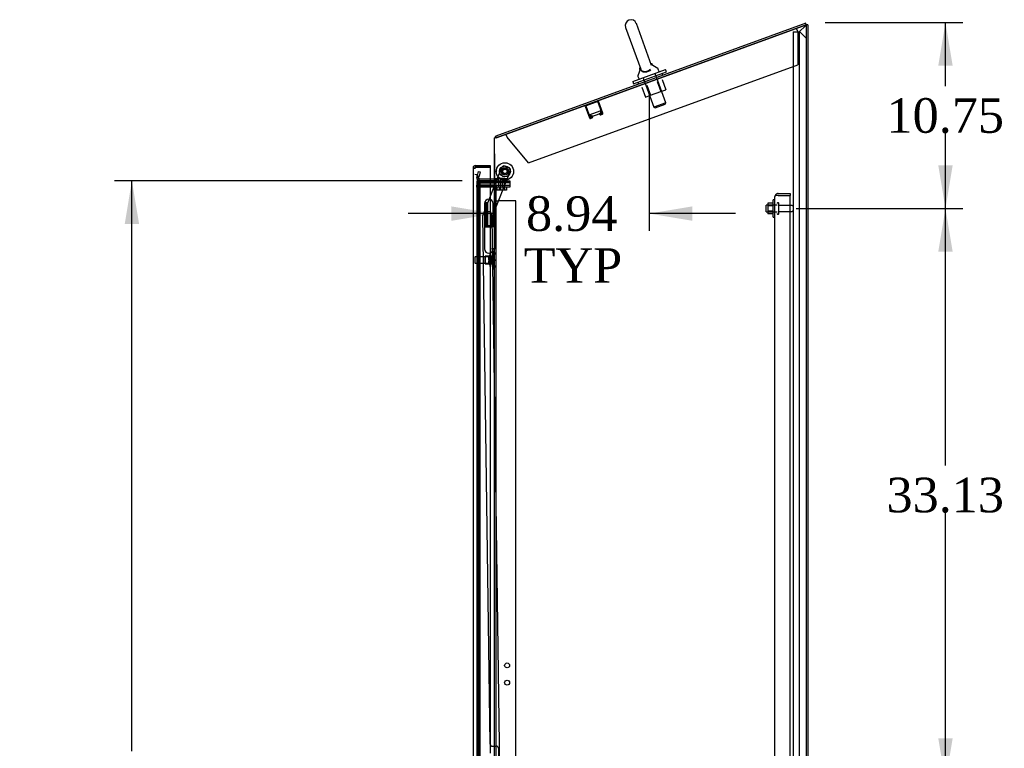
# Model space of a CAD drawing. Header units: inches. Extents: x 2 to 538, y -2 to 358.
# Tile 15 of 20: x 220 to 277, y 180 to 222. Entities that reach past the tile are written whole.
import ezdxf
from ezdxf.enums import TextEntityAlignment as Align
from ezdxf.lldxf.tags import DXFTag

# ---------------------------------------------------------------- set-up
doc = ezdxf.new("R2010")
doc.units = ezdxf.units.IN
doc.header["$MEASUREMENT"] = 0
for name, color, linetype in [('COM43135', 7, 'Continuous'), ('COM70220', 7, 'Continuous'), ('COM70830-5', 7, 'Continuous'), ('COM70839-4', 7, 'Continuous'), ('COM71042-2', 7, 'Continuous'), ('COM71043-2', 7, 'Continuous'), ('COM71044-2', 7, 'Continuous'), ('COM71045-2', 7, 'Continuous'), ('COM71047-2', 7, 'Continuous'), ('COM71048-2', 7, 'Continuous'), ('COM71052-1', 7, 'Continuous'), ('COM71053-1', 7, 'Continuous'), ('COM71054-1', 7, 'Continuous'), ('COM71145-1', 7, 'Continuous'), ('Default', 7, 'Continuous'), ('GSK87431', 7, 'Continuous'), ('HNG14568', 7, 'Continuous'), ('HNG14568B', 7, 'Continuous'), ('HNG14568MH', 7, 'Continuous'), ('NTS166105', 7, 'Continuous'), ('NTS16692', 7, 'Continuous'), ('NTS16697', 7, 'Continuous'), ('NTS18147', 7, 'Continuous'), ('NTS86070', 7, 'Continuous'), ('ROL87452', 7, 'Continuous'), ('RVT17786', 7, 'Continuous'), ('SCC87672', 7, 'Continuous'), ('SCS87245', 7, 'Continuous'), ('STD26089', 7, 'Continuous'), ('STD26122', 7, 'Continuous'), ('WAF25059', 7, 'Continuous'), ('WAF25376', 7, 'Continuous'), ('WAF87246', 7, 'Continuous'), ('WAM254785', 7, 'Continuous'), ('WAM30038', 7, 'Continuous')]:
    doc.layers.add(name, color=color, linetype=linetype)
doc.styles.add('SEACAD_Times_New_Roman', font='times.ttf')
tags = doc.linetypes.add('HIDDEN2', pattern=[0.1875, 0.125, -0.0625]).pattern_tags.tags
tags[6:7] = [DXFTag(74, 4), DXFTag(75, 0), DXFTag(340, '0'), DXFTag(46, 0.0), DXFTag(50, 0.0), DXFTag(44, 0.0), DXFTag(45, 0.0)]
tags[4:5] = [DXFTag(74, 4), DXFTag(75, 0), DXFTag(340, '0'), DXFTag(46, 0.0), DXFTag(50, 0.0), DXFTag(44, 0.0), DXFTag(45, 0.0)]
doc.dimstyles.new('HAMMOND_(STH_-_540x360)', dxfattribs={"dimtxt": 2, "dimasz": 2.5, "dimexe": 1, "dimexo": 1, "dimgap": 0.5, "dimtad": 0, "dimtih": 1, "dimtoh": 1, "dimzin": 0, "dimdsep": 46, "dimtxsty": 'SEACAD_Times_New_Roman', "dimblk1": '_SE_FILLED', "dimblk2": '_SE_FILLED', "dimsah": 1, "dimcen": 1, "dimadec": 0, "dimazin": 0, "dimtfac": 0.8, "dimtofl": 0, "dimtmove": 0, "dimatfit": 3, "dimfxl": 1, "dimtolj": 1, "dimtzin": 0, "dimarcsym": 0})

# ---------------------------------------------------------------- blocks, each defined once
blk = doc.blocks.new('SE2')
at = {"layer": 'COM43135', "color": 7, "linetype": 'HIDDEN2'}
for p, q in [((264.008, 144.466), (264.008, 212.096)), ((264.008, 212.096), (264.008, 212.096)), ((264.008, 212.096), (264.008, 212.096)), ((264.008, 212.096), (264.008, 212.096)), ((264.11, 212.156), (264.043, 212.205)), ((264.193, 212.156), (264.043, 212.156)), ((264.193, 212.156), (264.11, 212.156)), ((264.193, 212.281), (264.883, 212.281)), ((264.193, 212.156), (264.883, 212.156)), ((264.193, 212.156), (264.193, 212.156)), ((264.193, 212.156), (264.883, 212.156)), ((264.883, 212.281), (264.883, 212.156)), ((264.883, 144.406), (264.883, 212.156))]:
    blk.add_line(p, q, dxfattribs=at)
for start, end in [(143.806, 179.8792), (179.9411, 180), (90, 143.806)]:
    blk.add_arc((264.193, 212.096), 0.185, start, end, dxfattribs=at)
blk.add_open_spline([(264.043, 212.156), (264.032, 212.146), (264.023, 212.136), (264.014, 212.121), (264.012, 212.116), (264.008, 212.106), (264.008, 212.101), (264.008, 212.096)], degree=3, knots=[0, 0, 0, 0, 0.5, 0.5, 0.75, 0.75, 1, 1, 1, 1], dxfattribs=at)
at = {"layer": 'COM70220', "color": 7, "linetype": 'HIDDEN2'}
for p, q in [((246.884, 212.876), (246.884, 213.126)), ((246.884, 143.774), (246.884, 212.876))]:
    blk.add_line(p, q, dxfattribs=at)
blk.add_arc((246.634, 213.126), 0.25, 0, 90, dxfattribs=at)
at = {"layer": 'COM70830-5', "color": 7, "linetype": 'HIDDEN2'}
for p, q in [((253.035, 217.323), (253.284, 216.64)), ((253.073, 217.337), (253.322, 216.654)), ((253.758, 217.59), (253.075, 217.341)), ((254.01, 216.905), (253.762, 217.588)), ((254.048, 216.918), (253.799, 217.602)), ((253.325, 216.652), (253.421, 216.687)), ((253.339, 216.615), (253.435, 216.649)), ((253.443, 216.753), (253.406, 216.739)), ((253.423, 216.691), (253.406, 216.739)), ((253.461, 216.705), (253.443, 216.753)), ((253.854, 216.902), (253.891, 216.916)), ((253.854, 216.902), (253.871, 216.854)), ((253.891, 216.916), (253.909, 216.868)), ((253.913, 216.866), (254.009, 216.901)), ((253.926, 216.828), (254.022, 216.863))]:
    blk.add_line(p, q, dxfattribs=at)
for centre, radius, start, end in [((253.759, 217.587), 0.043, 20, 110), ((253.076, 217.338), 0.043, 110, 200), ((253.076, 217.338), 0.003, 110, 200), ((253.759, 217.587), 0.003, 20, 110), ((253.324, 216.655), 0.043, 200, 290), ((253.324, 216.655), 0.003, 200, 290), ((253.42, 216.69), 0.003, 290, 20), ((253.42, 216.69), 0.043, 290, 20), ((253.912, 216.869), 0.043, 200, 290), ((253.912, 216.869), 0.003, 200, 290), ((254.008, 216.904), 0.003, 290, 20), ((254.008, 216.904), 0.043, 290, 20)]:
    blk.add_arc(centre, radius, start, end, dxfattribs=at)
at = {"layer": 'COM70839-4', "color": 7, "linetype": 'HIDDEN2'}
for p, q in [((247.117, 211.041), (248.21, 213.787)), ((247.117, 211.04), (248.21, 213.786)), ((248.372, 213.857), (248.633, 213.753)), ((248.372, 213.856), (248.633, 213.752)), ((247.64, 210.919), (248.703, 213.59)), ((247.64, 210.918), (248.703, 213.589)), ((247.539, 180.444), (247.108, 210.993)), ((247.539, 180.443), (247.108, 210.992)), ((248.089, 179.077), (247.64, 210.919)), ((248.089, 179.076), (247.64, 210.918)), ((247.666, 180.321), (247.877, 180.324)), ((247.666, 180.32), (247.877, 180.323)), ((248.004, 180.201), (248.018, 179.188))]:
    blk.add_line(p, q, dxfattribs=at)
blk.add_circle((248.385, 213.549), 0.129, dxfattribs=at)
for centre, start, end in [((248.326, 213.741), 68.2962, 158.2962), ((248.587, 213.637), 338.2962, 68.2962), ((247.233, 210.994), 158.2962, 180.8082), ((247.664, 180.446), 180.8082, 270.8082), ((247.664, 180.445), 180.8082, 270.8082), ((247.879, 180.199), 0.8082, 90.8082), ((247.879, 180.198), 0.8082, 90.8082)]:
    blk.add_arc(centre, 0.125, start, end, dxfattribs=at)
at = {"layer": 'COM71042-2', "color": 7, "linetype": 'HIDDEN2'}
blk.add_line((246.76, 213.013), (246.76, 213.01), dxfattribs=at)
at = {"layer": 'COM71043-2', "color": 7, "linetype": 'Continuous'}
for p, q in [((247.933, 215.513), (265.82, 222.023)), ((265.82, 222.023), (265.82, 141.531)), ((247.79, 143.103), (247.79, 215.492)), ((247.832, 215.492), (247.79, 215.492)), ((247.539, 213.01), (247.742, 213.01)), ((247.79, 213.01), (247.742, 213.01))]:
    blk.add_line(p, q, dxfattribs=at)
at = {"layer": 'COM71043-2', "color": 7, "linetype": 'HIDDEN2'}
for p, q in [((246.76, 213.01), (246.765, 213.01)), ((246.76, 213.01), (246.76, 143.103)), ((246.765, 213.01), (246.86, 213.01)), ((246.86, 213.01), (246.952, 213.01)), ((246.86, 143.353), (246.86, 213.01)), ((246.952, 213.01), (247.539, 213.01)), ((246.952, 143.353), (246.952, 213.01))]:
    blk.add_line(p, q, dxfattribs=at)
at = {"layer": 'COM71043-2', "color": 7, "linetype": 'Continuous'}
blk.add_arc((248.2, 213.966), 1.57, 99.8033, 103.5725, dxfattribs=at)
at = {"layer": 'COM71044-2', "color": 7, "linetype": 'HIDDEN2'}
for p, q in [((265.772, 221.975), (265.415, 221.618)), ((265.415, 221.618), (265.415, 141.936)), ((265.82, 222.023), (265.772, 221.975))]:
    blk.add_line(p, q, dxfattribs=at)
at = {"layer": 'COM71044-2', "color": 7, "linetype": 'Continuous'}
for q in [(265.82, 222.023), (265.915, 141.531)]:
    blk.add_line((265.915, 222.023), q, dxfattribs=at)
at = {"layer": 'COM71045-2', "color": 7, "linetype": 'Continuous'}
for p, q in [((265.788, 222.112), (247.85, 215.583)), ((265.82, 222.023), (265.788, 222.112)), ((265.82, 222.023), (265.82, 222.022)), ((247.879, 215.503), (247.85, 215.583)), ((247.742, 213.108), (247.539, 213.108)), ((247.742, 213.013), (247.539, 213.013))]:
    blk.add_line(p, q, dxfattribs=at)
at = {"layer": 'COM71045-2', "color": 7, "linetype": 'HIDDEN2'}
for p, q in [((265.82, 222.022), (247.882, 215.494)), ((247.882, 215.494), (247.879, 215.503)), ((246.764, 213.193), (246.795, 213.307)), ((246.795, 213.307), (246.859, 213.548)), ((246.856, 213.168), (246.886, 213.282)), ((246.859, 213.548), (246.951, 213.524)), ((246.951, 213.524), (246.886, 213.282)), ((247.539, 213.108), (246.902, 213.108)), ((247.539, 213.013), (246.902, 213.013))]:
    blk.add_line(p, q, dxfattribs=at)
for centre, radius, start, end in [((247.933, 215.461), 0.143, 167.4266, 180), ((247.933, 215.461), 0.048, 110, 180), ((246.902, 213.156), 0.143, 165, 270), ((246.902, 213.156), 0.048, 165, 270), ((247.742, 213.156), 0.143, 289.6129, 0)]:
    blk.add_arc(centre, radius, start, end, dxfattribs=at)
at = {"layer": 'COM71045-2', "color": 7, "linetype": 'Continuous'}
for centre, radius, start, end in [((247.933, 215.461), 0.143, 124.581, 167.4266), ((247.742, 213.156), 0.048, 270, 0), ((247.742, 213.156), 0.143, 270, 289.6129)]:
    blk.add_arc(centre, radius, start, end, dxfattribs=at)
at = {"layer": 'COM71047-2', "color": 7, "linetype": 'HIDDEN2'}
for p, q in [((265.07, 221.626), (265.213, 221.626)), ((265.07, 221.626), (265.07, 141.563)), ((265.213, 221.626), (265.445, 221.626)), ((265.82, 221.251), (265.445, 221.626))]:
    blk.add_line(p, q, dxfattribs=at)
at = {"layer": 'COM71048-2', "color": 7, "linetype": 'HIDDEN2'}
for p, q in [((265.325, 221.645), (265.262, 221.819)), ((265.325, 221.645), (265.325, 219.714)), ((249.746, 214.044), (265.325, 219.714)), ((248.504, 215.523), (248.441, 215.697)), ((249.746, 214.044), (248.504, 215.523))]:
    blk.add_line(p, q, dxfattribs=at)
at = {"layer": 'COM71052-1', "color": 7, "linetype": 'HIDDEN2'}
for p, q in [((246.76, 212.638), (246.76, 144.013)), ((247.884, 144.013), (247.884, 212.638))]:
    blk.add_line(p, q, dxfattribs=at)
at = {"layer": 'COM71053-1', "color": 7, "linetype": 'HIDDEN2'}
for p, q in [((247.884, 211.857), (248.027, 211.857)), ((247.884, 177.252), (247.884, 211.857)), ((249.009, 211.857), (248.027, 211.857)), ((249.009, 144.794), (249.009, 211.857))]:
    blk.add_line(p, q, dxfattribs=at)
for centre in [(248.509, 184.991), (248.509, 183.991)]:
    blk.add_circle(centre, 0.141, dxfattribs=at)
at = {"layer": 'COM71054-1', "color": 7, "linetype": 'HIDDEN2'}
for p, q in [((246.759, 213.013), (246.902, 213.013)), ((246.759, 213.013), (246.759, 212.888)), ((246.759, 212.888), (247.908, 212.888)), ((246.759, 212.638), (246.759, 212.763)), ((247.908, 212.763), (246.759, 212.763)), ((247.908, 212.638), (246.759, 212.638)), ((247.742, 213.013), (247.908, 213.013)), ((247.908, 213.013), (248.658, 213.013)), ((248.658, 212.888), (247.908, 212.888)), ((247.908, 212.763), (248.658, 212.763)), ((248.658, 212.638), (247.908, 212.638)), ((248.658, 213.013), (248.658, 212.888)), ((248.658, 212.763), (248.658, 212.638))]:
    blk.add_line(p, q, dxfattribs=at)
at = {"layer": 'COM71145-1', "color": 7, "linetype": 'Continuous'}
for p, q in [((246.539, 213.75), (246.539, 142.901)), ((246.539, 213.75), (246.539, 213.75)), ((246.539, 213.75), (246.609, 213.75)), ((246.539, 213.75), (246.609, 213.75)), ((246.609, 213.75), (246.634, 213.75)), ((246.609, 213.75), (246.634, 213.75)), ((246.634, 213.75), (246.634, 213.75)), ((246.682, 213.824), (246.682, 213.893)), ((246.682, 213.893), (246.706, 213.893)), ((246.682, 213.798), (246.682, 213.824)), ((246.682, 213.798), (246.706, 213.798)), ((246.706, 213.893), (247.539, 213.893)), ((246.706, 213.798), (246.706, 213.893)), ((246.706, 213.798), (247.539, 213.798)), ((247.539, 213.798), (246.706, 213.798)), ((247.539, 213.893), (247.539, 213.798)), ((247.539, 213.798), (247.539, 211.929)), ((247.539, 208.831), (247.539, 179.914))]:
    blk.add_line(p, q, dxfattribs=at)
at = {"layer": 'COM71145-1', "color": 7, "linetype": 'HIDDEN2'}
for p, q in [((247.539, 211.929), (247.539, 208.831)), ((247.209, 211.729), (247.209, 210.379)), ((247.404, 211.729), (247.209, 211.729)), ((247.404, 210.379), (247.404, 211.729)), ((247.209, 210.379), (247.404, 210.379))]:
    blk.add_line(p, q, dxfattribs=at)
at = {"layer": 'COM71145-1', "color": 7, "linetype": 'Continuous'}
for centre, radius, start, end in [((246.682, 213.75), 0.143, 90, 180), ((246.682, 213.75), 0.048, 90, 180), ((246.625, 213.808), 0.0815, 314.8717, 353.2273)]:
    blk.add_arc(centre, radius, start, end, dxfattribs=at)
for points, knots in [([(246.539, 213.75), (246.539, 213.746), (246.54, 213.742), (246.543, 213.736), (246.546, 213.734), (246.553, 213.73), (246.558, 213.729), (246.568, 213.727), (246.574, 213.726), (246.588, 213.726), (246.595, 213.727), (246.611, 213.729), (246.62, 213.73), (246.637, 213.734), (246.646, 213.736), (246.664, 213.742), (246.673, 213.746), (246.682, 213.75)], [0, 0, 0, 0, 0.125, 0.125, 0.25, 0.25, 0.375, 0.375, 0.5, 0.5, 0.625, 0.625, 0.75, 0.75, 0.875, 0.875, 1, 1, 1, 1]), ([(246.634, 213.75), (246.634, 213.747), (246.634, 213.744), (246.635, 213.739), (246.636, 213.736), (246.636, 213.734)], [0, 0, 0, 0, 0.125, 0.125, 0.2349364, 0.2349364, 0.2349364, 0.2349364])]:
    blk.add_open_spline(points, degree=3, knots=knots, dxfattribs=at)
at = {"layer": 'GSK87431', "color": 7, "linetype": 'HIDDEN2'}
for p, q in [((246.759, 212.919), (247.908, 212.919)), ((246.759, 212.919), (246.759, 212.732)), ((246.759, 212.732), (247.908, 212.732)), ((247.908, 212.919), (248.658, 212.919)), ((248.658, 212.732), (247.908, 212.732)), ((248.658, 212.919), (248.658, 212.732))]:
    blk.add_line(p, q, dxfattribs=at)
at = {"layer": 'HNG14568', "color": 7, "linetype": 'Continuous'}
for p, q in [((247.2, 211.692), (247.2, 210.419)), ((247.705, 210.419), (247.705, 211.692))]:
    blk.add_line(p, q, dxfattribs=at)
at = {"layer": 'HNG14568', "color": 7, "linetype": 'HIDDEN2'}
for p, q in [((247.279, 211.689), (247.279, 210.419)), ((247.334, 211.689), (247.334, 210.419)), ((247.575, 211.689), (247.575, 211.689))]:
    blk.add_line(p, q, dxfattribs=at)
at = {"layer": 'HNG14568', "color": 7, "linetype": 'Continuous'}
blk.add_arc((247.452, 211.692), 0.252, 0, 180, dxfattribs=at)
at = {"layer": 'HNG14568B', "color": 7, "linetype": 'Continuous'}
for p, q in [((247.199, 210.419), (247.705, 210.419)), ((247.199, 210.419), (247.199, 210.34)), ((247.199, 210.34), (247.62, 210.34)), ((247.705, 210.34), (247.705, 210.419))]:
    blk.add_line(p, q, dxfattribs=at)
at = {"layer": 'HNG14568MH', "color": 7, "linetype": 'HIDDEN2'}
for p, q in [((247.296, 211.059), (247.296, 210.34)), ((247.609, 210.34), (247.609, 211.059)), ((247.825, 210.34), (247.79, 210.34)), ((247.825, 209.07), (247.825, 210.34)), ((247.825, 209.07), (247.79, 209.07))]:
    blk.add_line(p, q, dxfattribs=at)
at = {"layer": 'HNG14568MH', "color": 7, "linetype": 'Continuous'}
for p, q in [((247.2, 210.34), (247.2, 209.068)), ((247.79, 210.34), (247.62, 210.34)), ((247.79, 209.07), (247.607, 209.07)), ((247.705, 209.068), (247.705, 209.07))]:
    blk.add_line(p, q, dxfattribs=at)
at = {"layer": 'HNG14568MH', "color": 7, "linetype": 'HIDDEN2'}
for start, end in [(90, 180), (0, 90)]:
    blk.add_arc((247.452, 211.059), 0.157, start, end, dxfattribs=at)
at = {"layer": 'HNG14568MH', "color": 7, "linetype": 'Continuous'}
blk.add_arc((247.452, 209.068), 0.253, 180, 0, dxfattribs=at)
at = {"layer": 'NTS166105', "color": 7, "linetype": 'HIDDEN2'}
for p, q in [((263.592, 211.722), (263.592, 211.56)), ((263.912, 211.722), (263.592, 211.722)), ((263.592, 211.56), (263.592, 211.251)), ((263.912, 211.56), (263.592, 211.56)), ((263.592, 211.251), (263.592, 211.09)), ((263.912, 211.251), (263.592, 211.251)), ((263.912, 211.09), (263.592, 211.09))]:
    blk.add_line(p, q, dxfattribs=at)
at = {"layer": 'NTS16692', "color": 7, "linetype": 'HIDDEN2'}
for p, q in [((257.481, 218.854), (257.693, 218.272)), ((256.307, 218.427), (256.519, 217.844)), ((256.598, 218.533), (256.81, 217.95)), ((257.19, 218.748), (257.402, 218.166)), ((257.402, 218.166), (257.693, 218.272)), ((256.519, 217.844), (256.81, 217.95)), ((256.81, 217.95), (257.402, 218.166))]:
    blk.add_line(p, q, dxfattribs=at)
at = {"layer": 'NTS16697', "color": 7, "linetype": 'HIDDEN2'}
for p, q in [((253.89, 217.051), (253.905, 217.057)), ((253.905, 217.057), (253.955, 216.918)), ((253.319, 216.844), (253.89, 217.051)), ((253.319, 216.844), (253.37, 216.705)), ((253.334, 216.849), (253.384, 216.71)), ((253.37, 216.705), (253.398, 216.715)), ((253.391, 216.734), (253.406, 216.739)), ((253.398, 216.715), (253.391, 216.734)), ((253.398, 216.715), (253.412, 216.72)), ((253.443, 216.753), (253.466, 216.761)), ((253.466, 216.761), (253.481, 216.766)), ((253.466, 216.761), (253.473, 216.742)), ((253.473, 216.742), (253.837, 216.875)), ((253.488, 216.747), (253.481, 216.766)), ((253.831, 216.894), (253.854, 216.902)), ((253.831, 216.894), (253.837, 216.875)), ((253.837, 216.875), (253.852, 216.88)), ((253.852, 216.88), (253.845, 216.899)), ((253.89, 217.051), (253.941, 216.912)), ((253.891, 216.916), (253.906, 216.921)), ((253.906, 216.921), (253.92, 216.926)), ((253.913, 216.902), (253.906, 216.921)), ((253.913, 216.902), (253.941, 216.912)), ((253.92, 216.926), (253.927, 216.907)), ((253.941, 216.912), (253.955, 216.918))]:
    blk.add_line(p, q, dxfattribs=at)
at = {"layer": 'NTS18147', "color": 7, "linetype": 'HIDDEN2'}
for p, q in [((247.238, 208.203), (247.238, 208.643)), ((247.675, 208.643), (247.238, 208.643)), ((247.238, 208.643), (247.238, 208.203)), ((247.238, 208.643), (247.238, 208.643)), ((247.675, 208.919), (247.675, 208.923)), ((247.738, 208.923), (247.675, 208.923)), ((247.675, 208.919), (247.675, 208.923)), ((247.675, 208.923), (247.675, 208.923)), ((247.675, 208.919), (247.675, 208.73)), ((247.675, 208.919), (247.738, 208.919)), ((247.675, 208.919), (247.675, 208.73)), ((247.675, 208.919), (247.675, 208.919)), ((247.675, 208.73), (247.675, 208.612)), ((247.738, 208.73), (247.675, 208.73)), ((247.675, 208.73), (247.675, 208.612)), ((247.675, 208.73), (247.675, 208.73)), ((247.675, 208.612), (247.675, 208.235)), ((247.675, 208.612), (247.738, 208.612)), ((247.675, 208.612), (247.675, 208.235)), ((247.675, 208.612), (247.675, 208.612)), ((247.738, 208.919), (247.738, 208.923)), ((247.738, 208.919), (247.738, 208.923)), ((247.738, 208.612), (247.738, 208.73)), ((247.738, 208.612), (247.738, 208.73)), ((247.8, 208.77), (247.8, 208.824)), ((247.8, 208.77), (247.8, 208.824)), ((247.238, 208.203), (247.675, 208.203)), ((247.238, 208.203), (247.238, 208.203)), ((247.675, 208.235), (247.675, 208.117)), ((247.738, 208.235), (247.675, 208.235)), ((247.675, 208.235), (247.675, 208.117)), ((247.675, 208.235), (247.675, 208.235)), ((247.675, 208.117), (247.675, 207.928)), ((247.675, 208.117), (247.738, 208.117)), ((247.675, 208.117), (247.675, 207.928)), ((247.675, 208.117), (247.675, 208.117)), ((247.738, 208.117), (247.738, 208.235)), ((247.738, 208.117), (247.738, 208.235)), ((247.8, 208.022), (247.8, 208.077)), ((247.8, 208.022), (247.8, 208.077)), ((247.675, 207.928), (247.675, 207.923)), ((247.738, 207.928), (247.675, 207.928)), ((247.675, 207.928), (247.675, 207.923)), ((247.675, 207.928), (247.675, 207.928)), ((247.675, 207.923), (247.738, 207.923)), ((247.675, 207.923), (247.675, 207.923)), ((247.738, 207.928), (247.738, 207.923)), ((247.738, 207.928), (247.738, 207.923))]:
    blk.add_line(p, q, dxfattribs=at)
blk.add_arc((247.482, 208.423), 0.318, 323.6338, 36.3662, dxfattribs=at)
for centre, start_param, end_param in [((247.482, 208.824), 2.506883, 3.776302), ((247.482, 208.824), 2.506883, 3.141593), ((247.482, 208.77), 2.506883, 3.141593), ((247.482, 208.077), 3.141593, 3.776302), ((247.482, 208.022), 2.506883, 3.776302), ((247.482, 208.022), 3.141593, 3.776302)]:
    blk.add_ellipse(centre, major_axis=(-0.318, 0), ratio=0.5, start_param=start_param, end_param=end_param, dxfattribs=at)
at = {"layer": 'NTS86070', "color": 7, "linetype": 'HIDDEN2'}
for p, q in [((248.384, 213.113), (247.884, 213.113)), ((247.884, 213.013), (247.884, 213.113)), ((248.009, 213.013), (248.009, 213.113)), ((248.509, 213.113), (248.384, 213.113)), ((248.384, 213.013), (248.384, 213.113)), ((248.509, 213.013), (248.509, 213.113)), ((247.988, 213.013), (247.988, 212.983)), ((248.271, 212.973), (247.998, 212.973)), ((248.113, 213.013), (248.113, 212.983)), ((248.396, 212.973), (248.271, 212.973)), ((248.281, 212.983), (248.281, 213.013)), ((248.406, 212.983), (248.406, 213.013))]:
    blk.add_line(p, q, dxfattribs=at)
for centre, start, end in [((247.998, 212.983), 180, 270), ((248.123, 212.983), 180, 270), ((248.271, 212.983), 270, 0), ((248.396, 212.983), 270, 0)]:
    blk.add_arc(centre, 0.01, start, end, dxfattribs=at)
at = {"layer": 'ROL87452', "color": 7, "linetype": 'HIDDEN2'}
for centre, radius in [((248.385, 213.549), 0.5), ((248.385, 213.548), 0.206)]:
    blk.add_circle(centre, radius, dxfattribs=at)
for start, end in [(169.6901, 183.0708), (267.9929, 288.1723)]:
    blk.add_arc((248.385, 213.548), 0.5, start, end, dxfattribs=at)
at = {"layer": 'RVT17786', "color": 7, "linetype": 'HIDDEN2'}
for centre, radius in [((248.385, 213.549), 0.217), ((248.385, 213.548), 0.217), ((248.385, 213.549), 0.125)]:
    blk.add_circle(centre, radius, dxfattribs=at)
at = {"layer": 'SCC87672', "color": 7, "linetype": 'HIDDEN2'}
for p, q in [((248.257, 213.138), (248.011, 213.138)), ((248.011, 213.138), (248.011, 212.638)), ((248.136, 213.138), (248.136, 212.638)), ((248.257, 212.638), (248.257, 213.138)), ((248.382, 213.138), (248.257, 213.138)), ((248.382, 212.638), (248.382, 213.138)), ((247.918, 212.638), (247.918, 212.464)), ((248.043, 212.638), (248.043, 212.464)), ((248.134, 212.638), (248.134, 212.464)), ((248.259, 212.638), (248.259, 212.464)), ((248.35, 212.638), (248.35, 212.464)), ((248.475, 212.638), (248.475, 212.464)), ((248.134, 212.464), (247.918, 212.464)), ((248.35, 212.464), (248.134, 212.464)), ((248.475, 212.464), (248.35, 212.464))]:
    blk.add_line(p, q, dxfattribs=at)
at = {"layer": 'SCS87245', "color": 7, "linetype": 'Continuous'}
for p, q in [((255.364, 221.875), (256.244, 219.457)), ((256.867, 219.682), (255.987, 222.102)), ((256.23, 219.495), (256.083, 219.082)), ((257.231, 219.501), (256.853, 219.722)), ((257.298, 219.357), (257.258, 219.469)), ((256.083, 219.042), (256.124, 218.93))]:
    blk.add_line(p, q, dxfattribs=at)
at = {"layer": 'SCS87245', "color": 7, "linetype": 'HIDDEN2'}
for p, q in [((256.385, 218.961), (257.006, 217.255)), ((257.699, 217.507), (257.078, 219.213)), ((257.699, 217.507), (257.006, 217.255)), ((257.006, 217.255), (257.083, 217.219)), ((257.083, 217.219), (257.663, 217.431)), ((257.663, 217.431), (257.699, 217.507))]:
    blk.add_line(p, q, dxfattribs=at)
at = {"layer": 'SCS87245', "color": 7, "linetype": 'Continuous'}
for centre, radius, start, end in [((255.675, 221.989), 0.331, 20, 200), ((257.201, 219.449), 0.06, 20, 59.6786), ((257.242, 219.337), 0.06, 290, 20), ((256.139, 219.062), 0.06, 160.3214, 200), ((256.18, 218.95), 0.06, 200, 290)]:
    blk.add_arc(centre, radius, start, end, dxfattribs=at)
for points, knots in [([(256.227, 219.523), (256.226, 219.525), (256.224, 219.528), (256.217, 219.533), (256.207, 219.537), (256.196, 219.536), (256.187, 219.532), (256.18, 219.527), (256.176, 219.521), (256.174, 219.515), (256.173, 219.511), (256.172, 219.507), (256.172, 219.505), (256.173, 219.504), (256.173, 219.504), (256.173, 219.504), (256.173, 219.503), (256.173, 219.503), (256.173, 219.502), (256.174, 219.493), (256.179, 219.466), (256.187, 219.439), (256.195, 219.419), (256.199, 219.412)], [0, 0, 0, 0, 0.0019397, 0.0069366, 0.0121271, 0.0175422, 0.0227025, 0.026837, 0.0303201, 0.0332406, 0.0355925, 0.0373365, 0.0384277, 0.0387392, 0.038946, 0.0391756, 0.0395579, 0.0404566, 0.0441047, 0.0726658, 0.1030975, 0.1404395, 0.161885, 0.161885, 0.161885, 0.161885]), ([(256.829, 219.428), (256.791, 219.386), (256.735, 219.347), (256.603, 219.293), (256.532, 219.281), (256.442, 219.284), (256.414, 219.288), (256.366, 219.302), (256.345, 219.312), (256.29, 219.347), (256.266, 219.378), (256.244, 219.428), (256.239, 219.445), (256.232, 219.476), (256.231, 219.49), (256.231, 219.496), (256.231, 219.496), (256.231, 219.496)], [0, 0, 0, 0, 0.0625, 0.0625, 0.125, 0.125, 0.15625, 0.15625, 0.1875, 0.1875, 0.25, 0.25, 0.28125, 0.28125, 0.3125, 0.3125, 0.3191669, 0.3191669, 0.3191669, 0.3191669]), ([(256.244, 219.458), (256.246, 219.454), (256.247, 219.449), (256.262, 219.416), (256.283, 219.387), (256.35, 219.344), (256.394, 219.329), (256.509, 219.324), (256.578, 219.335), (256.71, 219.387), (256.767, 219.424), (256.806, 219.464)], [0.7403721, 0.7403721, 0.7403721, 0.7403721, 0.75, 0.75, 0.8125, 0.8125, 0.875, 0.875, 0.9375, 0.9375, 1, 1, 1, 1]), ([(256.931, 219.677), (256.927, 219.693), (256.917, 219.721), (256.903, 219.748), (256.895, 219.761), (256.893, 219.764), (256.892, 219.765), (256.892, 219.765), (256.892, 219.766), (256.891, 219.767), (256.888, 219.77), (256.884, 219.774), (256.876, 219.778), (256.865, 219.779), (256.855, 219.776), (256.846, 219.77), (256.841, 219.764), (256.84, 219.76), (256.839, 219.759)], [0.8297226, 0.8297226, 0.8297226, 0.8297226, 0.8743787, 0.9129739, 0.9337926, 0.9485082, 0.9523785, 0.9530959, 0.9536234, 0.9541834, 0.955604, 0.9588977, 0.9635467, 0.9685827, 0.973858, 0.9792714, 0.9841929, 0.9857501, 0.9857501, 0.9857501, 0.9857501])]:
    blk.add_open_spline(points, degree=3, knots=knots, dxfattribs=at)
at = {"layer": 'STD26089', "color": 7, "linetype": 'HIDDEN2'}
for p, q in [((263.508, 211.218), (263.508, 211.593)), ((264.133, 211.593), (263.508, 211.593)), ((264.203, 211.731), (264.163, 211.731)), ((264.233, 211.111), (264.233, 211.701)), ((265.01, 211.572), (264.233, 211.572)), ((263.508, 211.218), (264.133, 211.218)), ((264.163, 211.081), (264.203, 211.081)), ((264.233, 211.24), (265.01, 211.24))]:
    blk.add_line(p, q, dxfattribs=at)
for centre, radius, start, end in [((264.163, 211.701), 0.03, 90, 180), ((264.203, 211.701), 0.03, 0, 90), ((265.01, 211.512), 0.06, 0, 90), ((264.163, 211.111), 0.03, 180, 270), ((264.203, 211.111), 0.03, 270, 0), ((265.01, 211.3), 0.06, 270, 0)]:
    blk.add_arc(centre, radius, start, end, dxfattribs=at)
at = {"layer": 'STD26122', "color": 7, "linetype": 'HIDDEN2'}
for p, q in [((246.669, 208.608), (246.634, 208.573)), ((246.669, 208.238), (246.669, 208.608)), ((247.634, 208.608), (246.669, 208.608)), ((247.634, 208.238), (247.634, 208.608)), ((246.634, 208.273), (246.669, 208.238)), ((246.669, 208.238), (247.634, 208.238))]:
    blk.add_line(p, q, dxfattribs=at)
at = {"layer": 'WAF25059', "color": 7, "linetype": 'HIDDEN2'}
for p, q in [((263.912, 210.906), (263.912, 211.906)), ((264.008, 211.906), (263.912, 211.906)), ((263.912, 210.906), (264.008, 210.906))]:
    blk.add_line(p, q, dxfattribs=at)
at = {"layer": 'WAF25376', "color": 7, "linetype": 'HIDDEN2'}
for centre, radius in [((248.385, 213.549), 0.315), ((248.385, 213.548), 0.315), ((248.385, 213.549), 0.14)]:
    blk.add_circle(centre, radius, dxfattribs=at)
for start, end in [(230.2714, 280.9353), (343.0688, 0), (0, 1.9398)]:
    blk.add_arc((248.385, 213.548), 0.14, start, end, dxfattribs=at)
at = {"layer": 'WAF87246', "color": 7, "linetype": 'Continuous'}
for p, q in [((255.781, 218.741), (257.683, 219.433)), ((257.727, 219.311), (257.683, 219.433)), ((255.825, 218.619), (257.727, 219.311)), ((255.781, 218.741), (255.825, 218.619))]:
    blk.add_line(p, q, dxfattribs=at)
at = {"layer": 'WAM254785', "color": 7, "linetype": 'Continuous'}
for p, q in [((257.524, 219.104), (257.481, 219.221)), ((256.071, 218.708), (256.114, 218.591))]:
    blk.add_line(p, q, dxfattribs=at)
at = {"layer": 'WAM30038', "color": 7, "linetype": 'HIDDEN2'}
for p, q in [((247.462, 208.597), (247.462, 208.652)), ((247.462, 208.597), (247.462, 208.652)), ((247.507, 208.625), (247.462, 208.597)), ((247.462, 208.572), (247.507, 208.601)), ((247.462, 208.597), (247.478, 208.584)), ((247.462, 208.597), (247.478, 208.584)), ((247.462, 208.441), (247.462, 208.572)), ((247.462, 208.441), (247.462, 208.572)), ((247.478, 208.584), (247.517, 208.609)), ((247.526, 208.798), (247.526, 208.048)), ((247.55, 208.798), (247.526, 208.798)), ((247.526, 208.048), (247.526, 208.798)), ((247.526, 208.798), (247.526, 208.798)), ((247.55, 208.798), (247.55, 208.048)), ((247.55, 208.048), (247.55, 208.798)), ((247.507, 208.441), (247.462, 208.441)), ((247.462, 208.274), (247.462, 208.406)), ((247.462, 208.406), (247.507, 208.406)), ((247.462, 208.274), (247.462, 208.406)), ((247.507, 208.246), (247.462, 208.274)), ((247.478, 208.262), (247.462, 208.25)), ((247.478, 208.262), (247.462, 208.25)), ((247.462, 208.195), (247.462, 208.25)), ((247.462, 208.25), (247.507, 208.221)), ((247.462, 208.195), (247.462, 208.25)), ((247.517, 208.238), (247.478, 208.262)), ((247.526, 208.048), (247.55, 208.048)), ((247.526, 208.048), (247.526, 208.048))]:
    blk.add_line(p, q, dxfattribs=at)
for centre, radius, start, end in [((246.942, 209.326), 0.85, 311.7058, 313.4493), ((247.508, 208.423), 0.0181, 1.7718, 93.073), ((247.508, 208.424), 0.0182, 267.1609, 357.9942), ((246.939, 207.518), 0.854, 46.5547, 48.2901)]:
    blk.add_arc(centre, radius, start, end, dxfattribs=at)
for points, knots in [([(247.462, 208.652), (247.475, 208.663), (247.488, 208.675), (247.501, 208.686), (247.503, 208.688), (247.505, 208.69), (247.507, 208.692)], [0, 0, 0, 0, 0.858552, 0.858552, 0.858552, 1, 1, 1, 1]), ([(247.521, 208.631), (247.52, 208.631), (247.52, 208.631), (247.516, 208.63), (247.512, 208.628), (247.507, 208.625)], [0.4389304, 0.4389304, 0.4389304, 0.4389304, 0.5, 0.5, 1, 1, 1, 1]), ([(247.507, 208.601), (247.51, 208.602), (247.512, 208.604), (247.516, 208.607), (247.518, 208.609), (247.521, 208.614), (247.523, 208.616), (247.526, 208.621), (247.526, 208.623), (247.526, 208.625)], [0, 0, 0, 0, 0.25, 0.25, 0.5, 0.5, 0.75, 0.75, 1, 1, 1, 1]), ([(247.507, 208.155), (247.505, 208.157), (247.503, 208.159), (247.501, 208.161), (247.488, 208.172), (247.475, 208.184), (247.462, 208.195)], [0, 0, 0, 0, 0.141448, 0.141448, 0.141448, 1, 1, 1, 1]), ([(247.526, 208.221), (247.526, 208.223), (247.526, 208.226), (247.523, 208.231), (247.521, 208.233), (247.516, 208.24), (247.512, 208.243), (247.507, 208.246)], [0, 0, 0, 0, 0.25, 0.25, 0.5, 0.5, 1, 1, 1, 1]), ([(247.507, 208.221), (247.51, 208.22), (247.512, 208.219), (247.516, 208.217), (247.518, 208.217), (247.52, 208.216), (247.52, 208.216), (247.521, 208.216)], [0, 0, 0, 0, 0.25, 0.25, 0.5, 0.5, 0.5626015, 0.5626015, 0.5626015, 0.5626015])]:
    blk.add_open_spline(points, degree=3, knots=knots, dxfattribs=at)
blk = doc.blocks.new('DMBLK7')
at = {"layer": 'Default', "linetype": 'Continuous', "transparency": 16777216}
for points in [[(274.291, 208.906), (273.874, 211.406), (273.457, 208.906)], [(274.291, 180.781), (273.457, 180.781), (273.874, 178.281)]]:
    blk.add_hatch(color=7, dxfattribs=at).paths.add_polyline_path(points)
at = {"layer": 'Default', "color": 7, "linetype": 'Continuous', "transparency": 16777216}
for p, q in [((265.233, 211.406), (274.874, 211.406)), ((273.874, 196.543), (273.874, 211.406)), ((273.874, 178.281), (273.874, 193.843)), ((265.233, 178.281), (274.874, 178.281))]:
    blk.add_line(p, q, dxfattribs=at)
at = {"layer": 'Default', "color": 7, "linetype": 'Continuous', "transparency": 16777216, "style": 'SEACAD_Times_New_Roman'}
blk.add_text('33.13', height=2, dxfattribs=at).set_placement((270.462, 195.843), align=Align.TOP_LEFT)
blk = doc.blocks.new('_SE_FILLED')
at = {"color": 0}
blk.add_line((0, 0), (-1, 0), dxfattribs=at)
blk.add_solid([(0, 0), (-1, -0.1665), (-1, 0.1665), (0, 0)], dxfattribs=at)
blk = doc.blocks.new('DMBLK8')
at = {"layer": 'Default', "linetype": 'Continuous', "transparency": 16777216}
for points in [[(274.291, 219.658), (273.874, 222.158), (273.457, 219.658)], [(274.291, 213.906), (273.457, 213.906), (273.874, 211.406)]]:
    blk.add_hatch(color=7, dxfattribs=at).paths.add_polyline_path(points)
at = {"layer": 'Default', "color": 7, "linetype": 'Continuous', "transparency": 16777216}
for p, q in [((266.915, 222.158), (274.874, 222.158)), ((273.874, 218.482), (273.874, 222.158)), ((273.874, 211.406), (273.874, 215.782)), ((265.233, 211.406), (274.874, 211.406))]:
    blk.add_line(p, q, dxfattribs=at)
at = {"layer": 'Default', "color": 7, "linetype": 'Continuous', "transparency": 16777216, "style": 'SEACAD_Times_New_Roman'}
blk.add_text('10.75', height=2, dxfattribs=at).set_placement((270.462, 217.782), align=Align.TOP_LEFT)
blk = doc.blocks.new('GDimGGroup')
at = {"layer": 'Default', "linetype": 'Continuous'}
for points in [[(245.29, 210.694), (247.79, 211.111), (245.29, 211.527)], [(259.232, 210.694), (259.232, 211.527), (256.732, 211.111)]]:
    blk.add_hatch(color=7, dxfattribs=at).paths.add_polyline_path(points)
at = {"layer": 'Default', "color": 7, "linetype": 'Continuous'}
for p, q in [((256.732, 218.087), (256.732, 210.111)), ((247.79, 214.561), (247.79, 210.111)), ((247.79, 211.111), (242.79, 211.111)), ((261.732, 211.111), (256.732, 211.111))]:
    blk.add_line(p, q, dxfattribs=at)
at = {"layer": 'Default', "color": 7, "linetype": 'Continuous', "style": 'SEACAD_Times_New_Roman'}
for s, p in [('8.94', (249.607, 212.111)), ('TYP', (249.464, 209.111))]:
    blk.add_text(s, height=2, dxfattribs=at).set_placement(p, align=Align.TOP_LEFT)
blk = doc.blocks.new('DMBLK17')
at = {"layer": 'Default', "linetype": 'Continuous', "transparency": 16777216}
for points in [[(226.385, 210.513), (227.218, 210.513), (226.801, 213.013)], [(226.385, 146.138), (226.801, 143.638), (227.218, 146.138)]]:
    blk.add_hatch(color=7, dxfattribs=at).paths.add_polyline_path(points)
at = {"layer": 'Default', "color": 7, "linetype": 'Continuous', "transparency": 16777216}
for p, q in [((245.902, 213.013), (225.801, 213.013)), ((226.801, 180.025), (226.801, 213.013)), ((226.801, 143.638), (226.801, 170.625)), ((245.902, 143.638), (225.801, 143.638))]:
    blk.add_line(p, q, dxfattribs=at)
at = {"layer": 'Default', "color": 7, "linetype": 'Continuous', "transparency": 16777216, "style": 'SEACAD_Times_New_Roman'}
for s, p in [('69.37', (223.389, 179.325)), ('DOOR ', (222.228, 176.325)), ('OPENING', (220.309, 173.325))]:
    blk.add_text(s, height=2, dxfattribs=at).set_placement(p, align=Align.TOP_LEFT)

msp = doc.modelspace()

# ---------------------------------------------------------------- block references
at = {"layer": 'Default'}
for name in ['SE2', 'GDimGGroup']:
    msp.add_blockref(name, (0, 0), dxfattribs=at)

# ---------------------------------------------------------------- dimensions: what is measured, and where the dimension line sits
at = {"layer": 'Default', "color": 7, "linetype": 'Continuous'}
for base, p1, p2, text, picture, middle, dimtype in [((273.874, 222.158), (264.233, 211.406), (265.915, 222.158), '\\A1;<>', 'DMBLK8', (273.874, 216.782), 160), ((226.8014, 143.6384), (247.7416, 143.6384), (247.7416, 213.0125), '\\A1;<>\\PDOOR \\XOPENING', 'DMBLK17', (226.8014, 178.3255), 161), ((273.873952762, 178.280911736), (264.232631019, 178.280911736), (264.232631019, 211.405911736), '\\A1;<>', 'DMBLK7', (273.873952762, 194.843411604), 161)]:
    dim = msp.add_linear_dim(base=base, p1=p1, p2=p2, angle=90, text=text, dimstyle='HAMMOND_(STH_-_540x360)', dxfattribs=at)
    dim.commit()
    dim.dimension.update_dxf_attribs({"geometry": picture, "text_midpoint": middle, "dimtype": dimtype})

doc.saveas('drawing.dxf')
